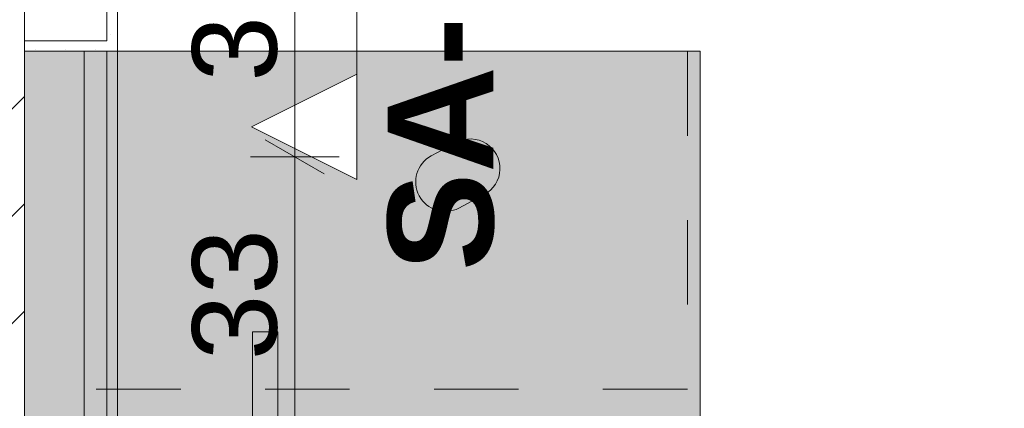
# Model space of a CAD drawing. Header units: metres. Extents: x -3.6 to 84.5, y -11 to 16.8.
# Tile 88 of 256: x 7.794 to 8.96, y 12.267 to 12.727. Entities that reach past the tile are written whole.
import ezdxf

# ---------------------------------------------------------------- set-up
doc = ezdxf.new("R2010")
doc.units = ezdxf.units.M
doc.header["$MEASUREMENT"] = 0
for name, pattern in [('Schnittlinie', [0.3, 0.15, -0.075, 0, -0.075]), ('Strichlinie eng', [0.115, 0.075, -0.04]), ('Wipeout_Contour', [1, 0, -1])]:
    doc.linetypes.add(name, pattern=pattern)
for name, color, linetype in [('154 - Bemaßung_ Beschriftung.Ausbau - Deckenspiegel', 7, 'Continuous'), ('203 - Marker.Schnitt - Ausbaudetail SA', 7, 'Continuous'), ('605 - Struktur.Wand Innen', 7, 'Continuous'), ('701 - Einrichtung.Möbel', 7, 'Continuous'), ('Neubau_606 - Struktur.Wand Innen Ausbau', 7, 'Continuous'), ('Neubau_653 - Abdeckung.TB Verkofferung', 7, 'Continuous')]:
    doc.layers.add(name, color=color, linetype=linetype)
doc.styles.add('ERSTELLTER_STIL_1', font='txt')
doc.styles.add('ERSTELLTER_STIL_2', font='txt')
doc.dimstyles.new('ERSTELLTER_STIL__1', dxfattribs={"dimtxt": 0.1, "dimasz": 0.0532, "dimexe": 0.18, "dimexo": 0.0625, "dimgap": 0, "dimtad": 1, "dimzin": 0, "dimdsep": 46, "dimtxsty": 'ERSTELLTER_STIL_2', "dimblk": 'ARROWHEAD_2', "dimblk1": 'ARROWHEAD_2', "dimblk2": 'ARROWHEAD_2', "dimcen": 0.09, "dimse1": 1, "dimse2": 1, "dimclrd": 7, "dimclre": 7, "dimclrt": 7, "dimazin": 0, "dimtfac": 1, "dimtdec": 4, "dimtmove": 0, "dimatfit": 3, "dimfxl": 1, "dimtolj": 1, "dimtzin": 0, "dimarcsym": 0})
doc.dimstyles.new('ERSTELLTER_STIL__2', dxfattribs={"dimtxt": 0.1, "dimasz": 0.0532, "dimexe": 0.18, "dimexo": 0.0625, "dimgap": 0, "dimtad": 1, "dimtih": 1, "dimtoh": 1, "dimzin": 0, "dimdsep": 46, "dimtxsty": 'ERSTELLTER_STIL_2', "dimblk": 'ARROWHEAD_2', "dimblk1": 'ARROWHEAD_2', "dimblk2": 'ARROWHEAD_2', "dimcen": 0.09, "dimse1": 1, "dimse2": 1, "dimclrd": 7, "dimclre": 7, "dimclrt": 7, "dimazin": 0, "dimtfac": 1, "dimtdec": 4, "dimtmove": 0, "dimatfit": 3, "dimfxl": 1, "dimtolj": 1, "dimtzin": 0, "dimarcsym": 0})
pattern_1 = [(45, (0, 0), (-0.01767767, 0.01767767), [0, -0.025])]

# ---------------------------------------------------------------- blocks, each defined once
blk = doc.blocks.new('*D493')
at = {"layer": '154 - Bemaßung_ Beschriftung.Ausbau - Deckenspiegel', "color": 7, "linetype": 'Continuous', "lineweight": 5}
for p, q in [((7.0675, 14.5711), (7.0675, 14.6761)), ((7.5475, 14.5711), (7.5475, 14.6761)), ((7.0877, 14.6586), (7.0473, 14.5886)), ((7.5677, 14.6586), (7.5273, 14.5886)), ((7.0675, 14.6236), (7.5475, 14.6236))]:
    blk.add_line(p, q, dxfattribs=at)
at = {"layer": '154 - Bemaßung_ Beschriftung.Ausbau - Deckenspiegel', "color": 7, "lineweight": 5, "char_height": 0.1, "attachment_point": 7, "style": 'ERSTELLTER_STIL_2'}
for s, insert in [('\\A1;{\\pql;\\fArial|b0|i0|c0|p38;11\\fArial|b0|i0|c0|p38;\\A1{\\H.66x;\\S25^  ;}}', (7.5367, 14.6425)), ('\\A1;{\\pql;\\fArial|b0|i0|c0|p38;48}', (7.2316, 14.6436))]:
    blk.add_mtext(s, dxfattribs=dict(at, insert=insert))
blk = doc.blocks.new('ARROWHEAD_2')
at = {"color": 0, "linetype": 'Continuous', "lineweight": 0}
for p, q in [((-0.378, -0.655), (0.378, 0.655)), ((0, 0), (-1, 0))]:
    blk.add_line(p, q, dxfattribs=at)
blk = doc.blocks.new('*D507')
at = {"layer": '154 - Bemaßung_ Beschriftung.Ausbau - Deckenspiegel', "color": 7, "linetype": 'Continuous', "lineweight": 5}
for p, q in [((8.085, 12.5852), (8.155, 12.5448)), ((8.1725, 12.565), (8.0675, 12.565)), ((8.12, 12.235), (8.12, 12.565)), ((8.085, 12.2552), (8.155, 12.2148)), ((8.1725, 12.235), (8.0675, 12.235))]:
    blk.add_line(p, q, dxfattribs=at)
at = {"layer": '154 - Bemaßung_ Beschriftung.Ausbau - Deckenspiegel', "color": 7, "lineweight": 5, "insert": (8.1, 12.3241), "char_height": 0.1, "attachment_point": 7, "rotation": 90, "style": 'ERSTELLTER_STIL_2'}
blk.add_mtext('\\A1;{\\pql;\\fArial|b0|i0|c0|p38;33}', dxfattribs=at)
blk = doc.blocks.new('*D508')
at = {"layer": '154 - Bemaßung_ Beschriftung.Ausbau - Deckenspiegel', "color": 7, "linetype": 'Continuous', "lineweight": 5}
for p, q in [((8.085, 12.9152), (8.155, 12.8748)), ((8.1725, 12.895), (8.0675, 12.895)), ((8.12, 12.565), (8.12, 12.895)), ((8.085, 12.5852), (8.155, 12.5448)), ((8.1725, 12.565), (8.0675, 12.565))]:
    blk.add_line(p, q, dxfattribs=at)
at = {"layer": '154 - Bemaßung_ Beschriftung.Ausbau - Deckenspiegel', "color": 7, "lineweight": 5, "insert": (8.1, 12.6541), "char_height": 0.1, "attachment_point": 7, "rotation": 90, "style": 'ERSTELLTER_STIL_2'}
blk.add_mtext('\\A1;{\\pql;\\fArial|b0|i0|c0|p38;33}', dxfattribs=at)

msp = doc.modelspace()

# ---------------------------------------------------------------- hatches: boundary and pattern name
at = {"layer": '701 - Einrichtung.Möbel', "linetype": 'Continuous', "lineweight": 0, "true_color": 0x3a3a3a}
for points in [[(7.8, 10.69), (10, 10.69), (10, 11.49), (8.6, 11.49), (8.6, 12.69), (7.8, 12.69)], [(8.2966, 12.5741), (8.2816, 12.5661, 0.994302), (8.3145, 12.5043), (8.3445, 12.5203, 1), (8.3116, 12.5821)], [(8.0999, 11.5578), (8.0999, 12.3578), (8.0699, 12.3578), (8.0699, 11.5578)]]:
    msp.add_hatch(color=250, dxfattribs=at).paths.add_polyline_path(points)
at = {"layer": 'Neubau_606 - Struktur.Wand Innen Ausbau', "linetype": 'Continuous', "lineweight": 0, "true_color": 0x000000}
h = msp.add_hatch(dxfattribs=at)
h.set_pattern_fill('Gips_0001', color=18, style=0, pattern_type=2)
h.set_pattern_definition(pattern_1)
h.paths.add_polyline_path([(7.91, 12.7025), (7.91, 13.445), (7.8975, 13.445), (7.8975, 12.7025)])
h = msp.add_hatch(dxfattribs=at)
h.set_pattern_fill('Gips_0001', color=18, style=0, pattern_type=2)
h.set_pattern_definition(pattern_1)
h.paths.add_polyline_path([(7.8975, 12.69), (7.91, 12.69), (7.8975, 12.7025)])
h = msp.add_hatch(dxfattribs=at)
h.set_pattern_fill('Gips_0001', color=18, style=0, pattern_type=2)
h.set_pattern_definition(pattern_1)
h.paths.add_polyline_path([(7.8975, 12.7025), (7.91, 12.69), (7.91, 12.7025)])
at = {"layer": 'Neubau_653 - Abdeckung.TB Verkofferung', "linetype": 'Continuous', "lineweight": 0, "true_color": 0x000000}
h = msp.add_hatch(dxfattribs=at)
h.set_pattern_fill('Gips_0001', color=18, style=0, pattern_type=2)
h.set_pattern_definition(pattern_1)
h.paths.add_polyline_path([(7.91, 8.6495), (7.91, 12.69), (7.8975, 12.69), (7.8975, 8.6495)])

# ---------------------------------------------------------------- linework, layer by layer
at = {"layer": '203 - Marker.Schnitt - Ausbaudetail SA', "color": 7, "linetype": 'Schnittlinie', "lineweight": 13}
msp.add_line((8.1936, 14.1425), (8.1936, 12.663), dxfattribs=at)
at = {"layer": '701 - Einrichtung.Möbel', "color": 7, "linetype": 'Strichlinie eng', "lineweight": 5, "true_color": 0xebebeb}
for p, q in [((8.585, 12.69), (8.585, 12.29)), ((8.585, 12.29), (7.8, 12.29))]:
    msp.add_line(p, q, dxfattribs=at)
at = {"layer": '701 - Einrichtung.Möbel', "color": 7, "linetype": 'Continuous', "lineweight": 5, "true_color": 0xebebeb, "flags": 128}
for points in [[(7.8, 10.69), (7.8, 12.69), (8.6, 12.69), (8.6, 11.49), (10, 11.49), (10, 10.69)], [(8.0999, 11.5578), (8.0999, 12.3578), (8.0699, 12.3578), (8.0699, 11.5578)]]:
    msp.add_lwpolyline(points, close=True, dxfattribs=at)
msp.add_lwpolyline([(8.2966, 12.5741), (8.2816, 12.5661, 0.994302), (8.3145, 12.5043), (8.3445, 12.5203, 1), (8.3116, 12.5821)], format="xyb", close=True, dxfattribs=at)
at = {"layer": 'Neubau_606 - Struktur.Wand Innen Ausbau', "color": 1, "linetype": 'Continuous', "lineweight": 5}
for p, q in [((7.8975, 12.7025), (7.8975, 12.7525)), ((7.8475, 12.7025), (7.8975, 12.7025)), ((7.8475, 12.7025), (7.8975, 12.7025))]:
    msp.add_line(p, q, dxfattribs=at)
at = {"layer": 'Neubau_606 - Struktur.Wand Innen Ausbau', "color": 1, "linetype": 'Continuous', "lineweight": 5, "flags": 128}
for points in [[(7.91, 12.69), (7.91, 13.445)], [(7.91, 12.69), (7.8975, 12.69)]]:
    msp.add_lwpolyline(points, dxfattribs=at)
at = {"layer": 'Neubau_653 - Abdeckung.TB Verkofferung', "color": 1, "linetype": 'Continuous', "lineweight": 5}
for p, q in [((7.8705, 12.69), (7.8705, 8.6495)), ((7.8975, 12.69), (7.8975, 8.6495)), ((7.91, 12.69), (7.91, 8.6495))]:
    msp.add_line(p, q, dxfattribs=at)
at = {"layer": 'Neubau_653 - Abdeckung.TB Verkofferung', "color": 1, "linetype": 'Continuous', "lineweight": 9}
msp.add_line((7.91, 8.6495), (7.91, 12.69), dxfattribs=at)
at = {"layer": 'Neubau_653 - Abdeckung.TB Verkofferung', "color": 1, "linetype": 'Continuous', "lineweight": 5, "flags": 128}
msp.add_lwpolyline([(7.91, 12.69), (7.8975, 12.69), (7.8705, 12.69)], dxfattribs=at)

# ---------------------------------------------------------------- texts
at = {"layer": '203 - Marker.Schnitt - Ausbaudetail SA', "color": 7, "lineweight": 13, "insert": (8.3569, 12.9246), "char_height": 0.125, "attachment_point": 9, "rotation": 90, "style": 'ERSTELLTER_STIL_1'}
msp.add_mtext('\\A1;{\\pqr;\\pt0;\\fArial|b1|i0|c0|p38;SA-04}', dxfattribs=at)

# ---------------------------------------------------------------- next in the draw order: wipeouts: each hides what was drawn before it
at = {"color": 254, "linetype": 'Wipeout_Contour', "lineweight": 0, "ltscale": 44.77131}
msp.add_wipeout([(8.1936, 12.538), (8.1936, 12.663), (8.0686, 12.6005)], dxfattribs=at).dxf.layer = '203 - Marker.Schnitt - Ausbaudetail SA'
at = {"color": 254, "linetype": 'Wipeout_Contour', "lineweight": 0, "ltscale": 53.252171}
msp.add_wipeout([(7.66, 13), (7.66, 8.6), (7.8, 8.6), (7.8, 13)], dxfattribs=at).dxf.layer = '605 - Struktur.Wand Innen'

# ---------------------------------------------------------------- next in the draw order: hatches: boundary and pattern name
at = {"layer": '605 - Struktur.Wand Innen', "linetype": 'Continuous', "lineweight": 0, "true_color": 0x000000}
h = msp.add_hatch(dxfattribs=at)
h.set_pattern_fill('MW_Ziegel_0001', color=18, style=0, pattern_type=2)
h.set_pattern_definition([(45, (0, 0), (-0.0636396, 0.0636396), [])])
h.paths.add_polyline_path([(7.66, 13), (7.66, 8.6), (7.8, 8.6), (7.8, 13)])
at = {"layer": 'Neubau_606 - Struktur.Wand Innen Ausbau', "linetype": 'Continuous', "lineweight": 0, "true_color": 0x000000}
h = msp.add_hatch(dxfattribs=at)
h.set_pattern_fill('Gips_0001', color=18, style=0, pattern_type=2)
h.set_pattern_definition(pattern_1)
h.paths.add_polyline_path([(7.8975, 12.7025), (7.8, 12.7025), (7.8, 12.69), (7.8975, 12.69)])

# ---------------------------------------------------------------- next in the draw order: linework, layer by layer
at = {"layer": '203 - Marker.Schnitt - Ausbaudetail SA', "color": 7, "linetype": 'Continuous', "lineweight": 13, "flags": 128}
msp.add_lwpolyline([(8.1936, 12.538), (8.1936, 12.663), (8.0686, 12.6005)], close=True, dxfattribs=at)
at = {"layer": '605 - Struktur.Wand Innen', "color": 7, "linetype": 'Continuous', "lineweight": 18, "flags": 128}
msp.add_lwpolyline([(7.8, 8.6), (7.8, 13)], dxfattribs=at)
at = {"layer": 'Neubau_606 - Struktur.Wand Innen Ausbau', "color": 1, "linetype": 'Continuous', "lineweight": 5}
msp.add_line((7.8, 12.7025), (7.8475, 12.7025), dxfattribs=at)
at = {"layer": 'Neubau_606 - Struktur.Wand Innen Ausbau', "color": 1, "linetype": 'Continuous', "lineweight": 5, "flags": 128}
for points in [[(7.8, 12.7025), (7.8, 12.7525)], [(7.8, 12.69), (7.8, 12.7025)], [(7.8, 12.69), (7.8975, 12.69)]]:
    msp.add_lwpolyline(points, dxfattribs=at)
at = {"layer": 'Neubau_653 - Abdeckung.TB Verkofferung', "color": 1, "linetype": 'Continuous', "lineweight": 9}
for p in [(7.8, 8.6495), (7.91, 12.69)]:
    msp.add_line(p, (7.8, 12.69), dxfattribs=at)

# ---------------------------------------------------------------- next in the draw order: dimensions: what is measured, and where the dimension line sits
at = {"layer": '154 - Bemaßung_ Beschriftung.Ausbau - Deckenspiegel', "color": 7, "linetype": 'Continuous', "lineweight": 5}
dim = msp.add_linear_dim(base=(7.5475, 14.6236), p1=(7.0675, 10.7235), p2=(7.5475, 8.51), dimstyle='ERSTELLTER_STIL__2', dxfattribs=at)
dim.commit()
dim.dimension.update_dxf_attribs({"geometry": '*D493', "text_midpoint": (7.3078, 14.6936), "dimtype": 160})
for base, p1, p2, picture, middle in [((8.12, 12.895), (7.66, 12.565), (7.66, 12.895), '*D508', (8.05, 12.7303)), ((8.12, 12.565), (7.66, 12.235), (7.66, 12.565), '*D507', (8.05, 12.4003))]:
    dim = msp.add_linear_dim(base=base, p1=p1, p2=p2, angle=90, dimstyle='ERSTELLTER_STIL__1', dxfattribs=at)
    dim.commit()
    dim.dimension.update_dxf_attribs({"geometry": picture, "text_midpoint": middle, "dimtype": 160, "text_rotation": 90})

doc.saveas('drawing.dxf')
